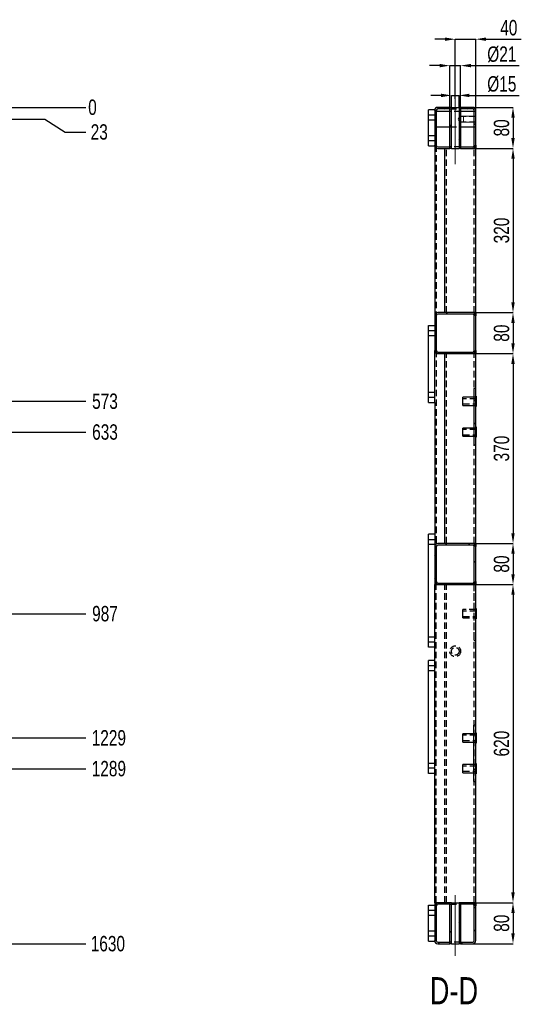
# Model space of a CAD drawing. Header units: millimetres. Extents: x 0 to 841, y 0 to 594.
# Tile 20 of 23: x 365 to 463, y 246 to 438. Entities that reach past the tile are written whole.
import ezdxf

# ---------------------------------------------------------------- set-up
doc = ezdxf.new("R2010")
doc.units = ezdxf.units.MM
doc.header["$PDSIZE"] = -1
doc.linetypes.add('CENTERX2', pattern=[20.32, 12.7, -2.54, 2.54, -2.54])
doc.linetypes.add('HIDDEN', pattern=[1.905, 1.27, -0.635])
for name, color, linetype in [('COTES', 1, 'Continuous'), ('NOTES', 6, 'Continuous'), ('TRAIT-FINS', 9, 'Continuous'), ('TRAIT-MIXTES', 3, 'CENTERX2'), ('TRAIT-TIRET', 2, 'HIDDEN')]:
    doc.layers.add(name, color=color, linetype=linetype)
doc.layers.add('TRAIT-FORT', color=4, linetype='Continuous', lineweight=25)
doc.styles.add('SLDTEXTSTYLE0', font='TXT', dxfattribs={"width": 0.75})
doc.dimstyles.new('SLDDIMSTYLE0', dxfattribs={"dimtxt": 3, "dimasz": 0.333333, "dimexe": 0, "dimexo": 0.0625, "dimgap": 0.75, "dimtad": 0, "dimtih": 1, "dimtoh": 1, "dimdec": 0, "dimlfac": 10, "dimrnd": 1e-09, "dimdsep": 46, "dimtxsty": 'SLDTEXTSTYLE0', "dimblk1": 'ORIGIN', "dimblk2": 'ORIGIN', "dimsah": 1, "dimcen": 0.09, "dimadec": 0, "dimazin": 2, "dimtfac": 1, "dimtdec": 0, "dimtofl": 0, "dimtmove": 0, "dimatfit": 3, "dimldrblk": 'ORIGIN', "dimfxl": 1, "dimfrac": 2, "dimtolj": 1, "dimtzin": 12, "dimarcsym": 0})
doc.dimstyles.new('SLDDIMSTYLE1', dxfattribs={"dimtxt": 3, "dimasz": 2, "dimexe": 0, "dimexo": 0.0625, "dimgap": 0.75, "dimtad": 0, "dimtih": 1, "dimtoh": 1, "dimdec": 0, "dimlfac": 10, "dimrnd": 1e-09, "dimzin": 12, "dimdsep": 46, "dimtxsty": 'SLDTEXTSTYLE0', "dimsah": 1, "dimcen": 0.09, "dimadec": 0, "dimazin": 3, "dimtfac": 1, "dimtdec": 0, "dimtofl": 0, "dimtmove": 0, "dimatfit": 3, "dimfxl": 1, "dimfrac": 2, "dimtolj": 1, "dimtzin": 12, "dimarcsym": 0})
doc.dimstyles.new('SLDDIMSTYLE2', dxfattribs={"dimtxt": 3, "dimasz": 2, "dimexe": 0, "dimexo": 0.0625, "dimgap": 0.75, "dimtad": 1, "dimdec": 0, "dimlfac": 10, "dimrnd": 1e-09, "dimzin": 12, "dimdsep": 46, "dimtxsty": 'SLDTEXTSTYLE0', "dimsah": 1, "dimcen": 0.09, "dimadec": 0, "dimazin": 3, "dimtfac": 1, "dimtdec": 0, "dimtofl": 0, "dimtmove": 0, "dimatfit": 3, "dimfxl": 1, "dimfrac": 2, "dimtolj": 1, "dimtzin": 12, "dimarcsym": 0})
doc.dimstyles.new('SLDDIMSTYLE3', dxfattribs={"dimtxt": 3, "dimasz": 2, "dimexe": 0, "dimexo": 0.0625, "dimgap": 0.75, "dimtad": 1, "dimdec": 0, "dimlfac": 10, "dimrnd": 1e-09, "dimzin": 12, "dimdsep": 46, "dimtxsty": 'SLDTEXTSTYLE0', "dimsah": 1, "dimcen": 0.09, "dimadec": 0, "dimazin": 3, "dimtfac": 1, "dimtdec": 0, "dimtmove": 0, "dimatfit": 0, "dimfxl": 1, "dimfrac": 2, "dimtolj": 1, "dimtzin": 12, "dimarcsym": 0})
pattern_1 = [(45, (0, 0), (-13.4704, 13.4704), []), (45, (4.49, 2e-323), (-13.4704, 13.4704), []), (45, (8.98, 4e-323), (-13.4704, 13.4704), []), (45, (13.47, 6e-323), (-13.4704, 13.4704), [])]

# ---------------------------------------------------------------- blocks, each defined once
blk = doc.blocks.new('_D')
at = {"layer": 'COTES', "color": 0, "lineweight": -2, "transparency": 16777216}
blk.add_line((348.68, 421.22), (378.05, 421.22), dxfattribs=at)
at = {"layer": 'Defpoints', "color": 0, "transparency": 16777216}
for p in [(348.61, 421.22), (348.61, 421.22), (378.05, 421.22)]:
    blk.add_point(p, dxfattribs=at)
at = {"layer": 'COTES', "color": 0, "transparency": 16777216, "insert": (379.36, 421.22), "char_height": 3, "attachment_point": 5, "style": 'SLDTEXTSTYLE0'}
blk.add_mtext('\\A1;0', dxfattribs=at)
blk = doc.blocks.new('_Origin')
at = {"color": 0, "linetype": 'ByBlock', "lineweight": -2}
blk.add_line((0, 0), (-1, 0), dxfattribs=at)
blk.add_circle((0, 0), 0.5, dxfattribs=at)
blk = doc.blocks.new('_D_1')
at = {"layer": 'COTES', "color": 0, "lineweight": -2, "transparency": 16777216}
for p, q in [((341.7, 418.93), (370.05, 418.93)), ((370.05, 418.93), (374.05, 416.41)), ((374.05, 416.41), (378.05, 416.41))]:
    blk.add_line(p, q, dxfattribs=at)
at = {"layer": 'Defpoints', "color": 0, "transparency": 16777216}
for p in [(348.61, 421.22), (341.63, 418.93), (378.05, 416.41)]:
    blk.add_point(p, dxfattribs=at)
at = {"layer": 'COTES', "color": 0, "transparency": 16777216, "insert": (380.68, 416.41), "char_height": 3, "attachment_point": 5, "style": 'SLDTEXTSTYLE0'}
blk.add_mtext('\\A1;23', dxfattribs=at)
blk = doc.blocks.new('_D_2')
at = {"layer": 'COTES', "color": 0, "lineweight": -2, "transparency": 16777216}
blk.add_line((174.4, 363.93), (378.05, 363.93), dxfattribs=at)
at = {"layer": 'Defpoints', "color": 0, "transparency": 16777216}
for p in [(348.61, 421.22), (174.33, 363.93), (378.05, 363.93)]:
    blk.add_point(p, dxfattribs=at)
at = {"layer": 'COTES', "color": 0, "transparency": 16777216, "insert": (381.8, 363.93), "char_height": 3, "attachment_point": 5, "style": 'SLDTEXTSTYLE0'}
blk.add_mtext('\\A1;573', dxfattribs=at)
blk = doc.blocks.new('_D_3')
at = {"layer": 'COTES', "color": 0, "lineweight": -2, "transparency": 16777216}
blk.add_line((298.6, 357.93), (378.05, 357.93), dxfattribs=at)
at = {"layer": 'Defpoints', "color": 0, "transparency": 16777216}
for p in [(348.61, 421.22), (298.53, 357.93), (378.05, 357.93)]:
    blk.add_point(p, dxfattribs=at)
at = {"layer": 'COTES', "color": 0, "transparency": 16777216, "insert": (381.8, 357.93), "char_height": 3, "attachment_point": 5, "style": 'SLDTEXTSTYLE0'}
blk.add_mtext('\\A1;633', dxfattribs=at)
blk = doc.blocks.new('_D_4')
at = {"layer": 'COTES', "color": 0, "lineweight": -2, "transparency": 16777216}
blk.add_line((331.9, 322.53), (378.05, 322.53), dxfattribs=at)
at = {"layer": 'Defpoints', "color": 0, "transparency": 16777216}
for p in [(348.61, 421.22), (331.84, 322.53), (378.05, 322.53)]:
    blk.add_point(p, dxfattribs=at)
at = {"layer": 'COTES', "color": 0, "transparency": 16777216, "insert": (381.8, 322.53), "char_height": 3, "attachment_point": 5, "style": 'SLDTEXTSTYLE0'}
blk.add_mtext('\\A1;987', dxfattribs=at)
blk = doc.blocks.new('_D_5')
at = {"layer": 'COTES', "color": 0, "lineweight": -2, "transparency": 16777216}
blk.add_line((172.2, 298.33), (378.05, 298.33), dxfattribs=at)
at = {"layer": 'Defpoints', "color": 0, "transparency": 16777216}
for p in [(348.61, 421.22), (172.13, 298.33), (378.05, 298.33)]:
    blk.add_point(p, dxfattribs=at)
at = {"layer": 'COTES', "color": 0, "transparency": 16777216, "insert": (382.55, 298.33), "char_height": 3, "attachment_point": 5, "style": 'SLDTEXTSTYLE0'}
blk.add_mtext('\\A1;1229', dxfattribs=at)
blk = doc.blocks.new('_D_6')
at = {"layer": 'COTES', "color": 0, "lineweight": -2, "transparency": 16777216}
blk.add_line((172.2, 292.33), (378.05, 292.33), dxfattribs=at)
at = {"layer": 'Defpoints', "color": 0, "transparency": 16777216}
for p in [(348.61, 421.22), (172.13, 292.33), (378.05, 292.33)]:
    blk.add_point(p, dxfattribs=at)
at = {"layer": 'COTES', "color": 0, "transparency": 16777216, "insert": (382.55, 292.33), "char_height": 3, "attachment_point": 5, "style": 'SLDTEXTSTYLE0'}
blk.add_mtext('\\A1;1289', dxfattribs=at)
blk = doc.blocks.new('_D_7')
at = {"layer": 'COTES', "color": 0, "lineweight": -2, "transparency": 16777216}
blk.add_line((348.68, 258.22), (378.05, 258.22), dxfattribs=at)
at = {"layer": 'Defpoints', "color": 0, "transparency": 16777216}
for p in [(348.61, 421.22), (348.61, 258.22), (378.05, 258.22)]:
    blk.add_point(p, dxfattribs=at)
at = {"layer": 'COTES', "color": 0, "transparency": 16777216, "insert": (382.36, 258.22), "char_height": 3, "attachment_point": 5, "style": 'SLDTEXTSTYLE0'}
blk.add_mtext('\\A1;1630', dxfattribs=at)
blk = doc.blocks.new('_D_31')
at = {"layer": 'COTES', "color": 0, "lineweight": -2, "transparency": 16777216}
for p, q in [((448.09, 434.5), (446.09, 434.5)), ((450.09, 422.89), (450.09, 434.5)), ((450.09, 434.5), (454.09, 434.5)), ((454.09, 413.28), (454.09, 434.5)), ((456.09, 434.5), (462.97, 434.5))]:
    blk.add_line(p, q, dxfattribs=at)
at = {"layer": 'COTES', "color": 0, "transparency": 16777216}
for points in [[(448.09, 434.83), (448.09, 434.17), (450.09, 434.5)], [(456.09, 434.83), (456.09, 434.17), (454.09, 434.5)]]:
    blk.add_solid(points, dxfattribs=at)
at = {"layer": 'Defpoints', "color": 0, "transparency": 16777216}
for p in [(454.09, 434.5), (450.09, 422.83), (454.09, 413.22)]:
    blk.add_point(p, dxfattribs=at)
at = {"layer": 'COTES', "color": 0, "transparency": 16777216, "insert": (460.53, 438.25), "char_height": 3, "attachment_point": 2, "style": 'SLDTEXTSTYLE0'}
blk.add_mtext('\\A1;40', dxfattribs=at)
blk = doc.blocks.new('_D_32')
at = {"layer": 'COTES', "color": 0, "lineweight": -2, "transparency": 16777216}
for p, q in [((453.56, 421.22), (461.35, 421.22)), ((461.35, 419.22), (461.35, 415.22)), ((453.56, 413.22), (461.35, 413.22))]:
    blk.add_line(p, q, dxfattribs=at)
at = {"layer": 'COTES', "color": 0, "transparency": 16777216}
for points in [[(461.02, 419.22), (461.68, 419.22), (461.35, 421.22)], [(461.02, 415.22), (461.68, 415.22), (461.35, 413.22)]]:
    blk.add_solid(points, dxfattribs=at)
at = {"layer": 'Defpoints', "color": 0, "transparency": 16777216}
for p in [(453.49, 421.22), (453.49, 413.22), (461.35, 413.22)]:
    blk.add_point(p, dxfattribs=at)
at = {"layer": 'COTES', "color": 0, "transparency": 16777216, "insert": (457.6, 417.22), "char_height": 3, "attachment_point": 2, "rotation": 90, "style": 'SLDTEXTSTYLE0'}
blk.add_mtext('\\A1;80', dxfattribs=at)
blk = doc.blocks.new('_D_33')
at = {"layer": 'COTES', "color": 0, "lineweight": -2, "transparency": 16777216}
for p, q in [((453.56, 413.22), (461.35, 413.22)), ((461.35, 411.22), (461.35, 383.22)), ((453.56, 381.22), (461.35, 381.22))]:
    blk.add_line(p, q, dxfattribs=at)
at = {"layer": 'COTES', "color": 0, "transparency": 16777216}
for points in [[(461.02, 411.22), (461.68, 411.22), (461.35, 413.22)], [(461.02, 383.22), (461.68, 383.22), (461.35, 381.22)]]:
    blk.add_solid(points, dxfattribs=at)
at = {"layer": 'Defpoints', "color": 0, "transparency": 16777216}
for p in [(453.49, 413.22), (453.49, 381.22), (461.35, 381.22)]:
    blk.add_point(p, dxfattribs=at)
at = {"layer": 'COTES', "color": 0, "transparency": 16777216, "insert": (457.6, 397.22), "char_height": 3, "attachment_point": 2, "rotation": 90, "style": 'SLDTEXTSTYLE0'}
blk.add_mtext('\\A1;320', dxfattribs=at)
blk = doc.blocks.new('_D_34')
at = {"layer": 'COTES', "color": 0, "lineweight": -2, "transparency": 16777216}
for p, q in [((453.56, 381.22), (461.35, 381.22)), ((461.35, 379.22), (461.35, 375.22)), ((453.56, 373.22), (461.35, 373.22))]:
    blk.add_line(p, q, dxfattribs=at)
at = {"layer": 'COTES', "color": 0, "transparency": 16777216}
for points in [[(461.02, 379.22), (461.68, 379.22), (461.35, 381.22)], [(461.02, 375.22), (461.68, 375.22), (461.35, 373.22)]]:
    blk.add_solid(points, dxfattribs=at)
at = {"layer": 'Defpoints', "color": 0, "transparency": 16777216}
for p in [(453.49, 381.22), (453.49, 373.22), (461.35, 373.22)]:
    blk.add_point(p, dxfattribs=at)
at = {"layer": 'COTES', "color": 0, "transparency": 16777216, "insert": (457.6, 377.22), "char_height": 3, "attachment_point": 2, "rotation": 90, "style": 'SLDTEXTSTYLE0'}
blk.add_mtext('\\A1;80', dxfattribs=at)
blk = doc.blocks.new('_D_35')
at = {"layer": 'COTES', "color": 0, "lineweight": -2, "transparency": 16777216}
for p, q in [((453.56, 373.22), (461.35, 373.22)), ((461.35, 371.22), (461.35, 338.22)), ((453.56, 336.22), (461.35, 336.22))]:
    blk.add_line(p, q, dxfattribs=at)
at = {"layer": 'COTES', "color": 0, "transparency": 16777216}
for points in [[(461.02, 371.22), (461.68, 371.22), (461.35, 373.22)], [(461.02, 338.22), (461.68, 338.22), (461.35, 336.22)]]:
    blk.add_solid(points, dxfattribs=at)
at = {"layer": 'Defpoints', "color": 0, "transparency": 16777216}
for p in [(453.49, 373.22), (453.49, 336.22), (461.35, 336.22)]:
    blk.add_point(p, dxfattribs=at)
at = {"layer": 'COTES', "color": 0, "transparency": 16777216, "insert": (457.6, 354.72), "char_height": 3, "attachment_point": 2, "rotation": 90, "style": 'SLDTEXTSTYLE0'}
blk.add_mtext('\\A1;370', dxfattribs=at)
blk = doc.blocks.new('_D_36')
at = {"layer": 'COTES', "color": 0, "lineweight": -2, "transparency": 16777216}
for p, q in [((454.16, 336.22), (461.35, 336.22)), ((461.35, 334.22), (461.35, 330.22)), ((453.56, 328.22), (461.35, 328.22))]:
    blk.add_line(p, q, dxfattribs=at)
at = {"layer": 'COTES', "color": 0, "transparency": 16777216}
for points in [[(461.02, 334.22), (461.68, 334.22), (461.35, 336.22)], [(461.02, 330.22), (461.68, 330.22), (461.35, 328.22)]]:
    blk.add_solid(points, dxfattribs=at)
at = {"layer": 'Defpoints', "color": 0, "transparency": 16777216}
for p in [(454.09, 336.22), (453.49, 328.22), (461.35, 328.22)]:
    blk.add_point(p, dxfattribs=at)
at = {"layer": 'COTES', "color": 0, "transparency": 16777216, "insert": (457.6, 332.22), "char_height": 3, "attachment_point": 2, "rotation": 90, "style": 'SLDTEXTSTYLE0'}
blk.add_mtext('\\A1;80', dxfattribs=at)
blk = doc.blocks.new('_D_37')
at = {"layer": 'COTES', "color": 0, "lineweight": -2, "transparency": 16777216}
for p, q in [((454.16, 328.22), (461.35, 328.22)), ((461.35, 326.22), (461.35, 268.22)), ((453.56, 266.22), (461.35, 266.22))]:
    blk.add_line(p, q, dxfattribs=at)
at = {"layer": 'COTES', "color": 0, "transparency": 16777216}
for points in [[(461.02, 326.22), (461.68, 326.22), (461.35, 328.22)], [(461.02, 268.22), (461.68, 268.22), (461.35, 266.22)]]:
    blk.add_solid(points, dxfattribs=at)
at = {"layer": 'Defpoints', "color": 0, "transparency": 16777216}
for p in [(454.09, 328.22), (453.49, 266.22), (461.35, 266.22)]:
    blk.add_point(p, dxfattribs=at)
at = {"layer": 'COTES', "color": 0, "transparency": 16777216, "insert": (457.6, 297.22), "char_height": 3, "attachment_point": 2, "rotation": 90, "style": 'SLDTEXTSTYLE0'}
blk.add_mtext('\\A1;620', dxfattribs=at)
blk = doc.blocks.new('_D_38')
at = {"layer": 'COTES', "color": 0, "lineweight": -2, "transparency": 16777216}
for p, q in [((451.21, 266.22), (461.35, 266.22)), ((461.35, 264.22), (461.35, 260.22)), ((451.21, 258.22), (461.35, 258.22))]:
    blk.add_line(p, q, dxfattribs=at)
at = {"layer": 'COTES', "color": 0, "transparency": 16777216}
for points in [[(461.02, 264.22), (461.68, 264.22), (461.35, 266.22)], [(461.02, 260.22), (461.68, 260.22), (461.35, 258.22)]]:
    blk.add_solid(points, dxfattribs=at)
at = {"layer": 'Defpoints', "color": 0, "transparency": 16777216}
for p in [(451.14, 266.22), (451.14, 258.22), (461.35, 258.22)]:
    blk.add_point(p, dxfattribs=at)
at = {"layer": 'COTES', "color": 0, "transparency": 16777216, "insert": (457.6, 262.22), "char_height": 3, "attachment_point": 2, "rotation": 90, "style": 'SLDTEXTSTYLE0'}
blk.add_mtext('\\A1;80', dxfattribs=at)
blk = doc.blocks.new('_D_39')
at = {"layer": 'COTES', "color": 0, "lineweight": -2, "transparency": 16777216}
for p, q in [((447.34, 423.55), (445.34, 423.55)), ((449.34, 421.28), (449.34, 423.55)), ((449.34, 423.55), (450.84, 423.55)), ((450.84, 421.28), (450.84, 423.55)), ((452.84, 423.55), (462.55, 423.55))]:
    blk.add_line(p, q, dxfattribs=at)
at = {"layer": 'COTES', "color": 0, "transparency": 16777216}
for points in [[(447.34, 423.88), (447.34, 423.21), (449.34, 423.55)], [(452.84, 423.88), (452.84, 423.21), (450.84, 423.55)]]:
    blk.add_solid(points, dxfattribs=at)
at = {"layer": 'Defpoints', "color": 0, "transparency": 16777216}
for p in [(449.34, 423.55), (449.34, 421.22), (450.84, 421.22)]:
    blk.add_point(p, dxfattribs=at)
at = {"layer": 'COTES', "color": 0, "transparency": 16777216, "insert": (459.17, 427.3), "char_height": 3, "attachment_point": 2, "style": 'SLDTEXTSTYLE0'}
blk.add_mtext('\\A1;%%c15', dxfattribs=at)
blk = doc.blocks.new('_D_40')
at = {"layer": 'COTES', "color": 0, "lineweight": -2, "transparency": 16777216}
for p, q in [((447.04, 429.35), (445.04, 429.35)), ((449.04, 421.28), (449.04, 429.35)), ((449.04, 429.35), (451.14, 429.35)), ((451.14, 421.28), (451.14, 429.35)), ((453.14, 429.35), (462.55, 429.35))]:
    blk.add_line(p, q, dxfattribs=at)
at = {"layer": 'COTES', "color": 0, "transparency": 16777216}
for points in [[(447.04, 429.69), (447.04, 429.02), (449.04, 429.35)], [(453.14, 429.69), (453.14, 429.02), (451.14, 429.35)]]:
    blk.add_solid(points, dxfattribs=at)
at = {"layer": 'Defpoints', "color": 0, "transparency": 16777216}
for p in [(449.04, 429.35), (449.04, 421.22), (451.14, 421.22)]:
    blk.add_point(p, dxfattribs=at)
at = {"layer": 'COTES', "color": 0, "transparency": 16777216, "insert": (459.17, 433.1), "char_height": 3, "attachment_point": 2, "style": 'SLDTEXTSTYLE0'}
blk.add_mtext('\\A1;%%c21', dxfattribs=at)

msp = doc.modelspace()

# ---------------------------------------------------------------- hatches: boundary and pattern name
at = {"layer": 'TRAIT-FINS'}
h = msp.add_hatch(dxfattribs=at)
h.set_pattern_fill('DIN 201 ACIER ET FONTE', color=256, style=0, pattern_type=2)
h.set_pattern_definition(pattern_1)
edge = h.paths.add_edge_path(flags=0)
edge.add_arc((446.69, 413.82), 0.3, 180, 270, ccw=False)
edge.add_line((446.39, 413.82), (446.39, 420.62))
edge.add_arc((446.69, 420.62), 0.3, 90, 180, ccw=False)
edge.add_line((446.69, 420.92), (449.04, 420.92))
edge.add_line((449.04, 420.92), (449.04, 421.22))
edge.add_line((449.04, 421.22), (446.69, 421.22))
edge.add_arc((446.69, 420.62), 0.6, 90, 180)
edge.add_line((446.09, 420.62), (446.09, 413.82))
edge.add_arc((446.69, 413.82), 0.6, 180, 270)
edge.add_line((446.69, 413.22), (449.04, 413.22))
edge.add_line((449.04, 413.22), (449.04, 413.52))
edge.add_line((449.04, 413.52), (446.69, 413.52))
h = msp.add_hatch(dxfattribs=at)
h.set_pattern_fill('DIN 201 ACIER ET FONTE', color=256, style=0, pattern_type=2)
h.set_pattern_definition(pattern_1)
h.paths.add_polyline_path([(449.04, 421.22), (449.04, 413.22), (449.34, 413.22), (449.34, 421.22)], flags=0)
h = msp.add_hatch(dxfattribs=at)
h.set_pattern_fill('DIN 201 ACIER ET FONTE', color=256, style=0, pattern_type=2)
h.set_pattern_definition(pattern_1)
h.paths.add_polyline_path([(451.14, 413.22), (451.14, 421.22), (450.84, 421.22), (450.84, 413.22)], flags=0)
h = msp.add_hatch(dxfattribs=at)
h.set_pattern_fill('DIN 201 ACIER ET FONTE', color=256, style=0, pattern_type=2)
h.set_pattern_definition(pattern_1)
edge = h.paths.add_edge_path(flags=0)
edge.add_line((454.09, 413.82), (454.09, 420.62))
edge.add_arc((453.49, 420.62), 0.6, 0, 90)
edge.add_line((453.49, 421.22), (451.14, 421.22))
edge.add_line((451.14, 421.22), (451.14, 420.92))
edge.add_line((451.14, 420.92), (453.49, 420.92))
edge.add_arc((453.49, 420.62), 0.3, 0, 90, ccw=False)
edge.add_line((453.79, 420.62), (453.79, 413.82))
edge.add_arc((453.49, 413.82), 0.3, 270, 360, ccw=False)
edge.add_line((453.49, 413.52), (451.14, 413.52))
edge.add_line((451.14, 413.52), (451.14, 413.22))
edge.add_line((451.14, 413.22), (453.49, 413.22))
edge.add_arc((453.49, 413.82), 0.6, 270, 360)
h = msp.add_hatch(dxfattribs=at)
h.set_pattern_fill('DIN 201 ACIER ET FONTE', color=256, style=0, pattern_type=2)
h.set_pattern_definition(pattern_1)
edge = h.paths.add_edge_path(flags=0)
edge.add_line((446.69, 373.22), (453.49, 373.22))
edge.add_arc((453.49, 373.82), 0.6, 270, 360)
edge.add_line((454.09, 373.82), (454.09, 380.62))
edge.add_arc((453.49, 380.62), 0.6, 0, 90)
edge.add_line((453.49, 381.22), (446.69, 381.22))
edge.add_arc((446.69, 380.62), 0.6, 90, 180)
edge.add_line((446.09, 380.62), (446.09, 373.82))
edge.add_arc((446.69, 373.82), 0.6, 180, 270)
edge = h.paths.add_edge_path(flags=0)
edge.add_arc((453.49, 373.82), 0.3, 270, 360, ccw=False)
edge.add_line((453.49, 373.52), (446.69, 373.52))
edge.add_arc((446.69, 373.82), 0.3, 180, 270, ccw=False)
edge.add_line((446.39, 373.82), (446.39, 380.62))
edge.add_arc((446.69, 380.62), 0.3, 90, 180, ccw=False)
edge.add_line((446.69, 380.92), (453.49, 380.92))
edge.add_arc((453.49, 380.62), 0.3, 0, 90, ccw=False)
edge.add_line((453.79, 380.62), (453.79, 373.82))
h = msp.add_hatch(dxfattribs=at)
h.set_pattern_fill('DIN 201 ACIER ET FONTE', color=256, style=0, pattern_type=2)
h.set_pattern_definition(pattern_1)
h.paths.add_polyline_path([(454.09, 366.42), (453.69, 366.42), (453.69, 355.42), (454.09, 355.42)], flags=0)
h = msp.add_hatch(dxfattribs=at)
h.set_pattern_fill('DIN 201 ACIER ET FONTE', color=256, style=0, pattern_type=2)
h.set_pattern_definition(pattern_1)
edge = h.paths.add_edge_path(flags=0)
edge.add_line((446.69, 328.22), (453.49, 328.22))
edge.add_arc((453.49, 328.82), 0.6, 270, 360)
edge.add_line((454.09, 328.82), (454.09, 335.62))
edge.add_arc((453.49, 335.62), 0.6, 0, 90)
edge.add_line((453.49, 336.22), (446.69, 336.22))
edge.add_arc((446.69, 335.62), 0.6, 90, 180)
edge.add_line((446.09, 335.62), (446.09, 328.82))
edge.add_arc((446.69, 328.82), 0.6, 180, 270)
edge = h.paths.add_edge_path(flags=0)
edge.add_arc((453.49, 328.82), 0.3, 270, 360, ccw=False)
edge.add_line((453.49, 328.52), (446.69, 328.52))
edge.add_arc((446.69, 328.82), 0.3, 180, 270, ccw=False)
edge.add_line((446.39, 328.82), (446.39, 335.62))
edge.add_arc((446.69, 335.62), 0.3, 90, 180, ccw=False)
edge.add_line((446.69, 335.92), (453.49, 335.92))
edge.add_arc((453.49, 335.62), 0.3, 0, 90, ccw=False)
edge.add_line((453.79, 335.62), (453.79, 328.82))
h = msp.add_hatch(dxfattribs=at)
h.set_pattern_fill('DIN 201 ACIER ET FONTE', color=256, style=0, pattern_type=2)
h.set_pattern_definition(pattern_1)
h.paths.add_polyline_path([(453.69, 300.82), (453.69, 289.82), (454.09, 289.82), (454.09, 300.82)], flags=0)
h = msp.add_hatch(dxfattribs=at)
h.set_pattern_fill('DIN 201 ACIER ET FONTE', color=256, style=0, pattern_type=2)
h.set_pattern_definition(pattern_1)
edge = h.paths.add_edge_path(flags=0)
edge.add_arc((446.69, 265.62), 0.3, 90, 180, ccw=False)
edge.add_line((446.69, 265.92), (449.04, 265.92))
edge.add_line((449.04, 265.92), (449.04, 266.22))
edge.add_line((449.04, 266.22), (446.69, 266.22))
edge.add_arc((446.69, 265.62), 0.6, 90, 180)
edge.add_line((446.09, 265.62), (446.09, 258.82))
edge.add_arc((446.69, 258.82), 0.6, 180, 270)
edge.add_line((446.69, 258.22), (449.04, 258.22))
edge.add_line((449.04, 258.22), (449.04, 258.52))
edge.add_line((449.04, 258.52), (446.69, 258.52))
edge.add_arc((446.69, 258.82), 0.3, 180, 270, ccw=False)
edge.add_line((446.39, 258.82), (446.39, 265.62))
h = msp.add_hatch(dxfattribs=at)
h.set_pattern_fill('DIN 201 ACIER ET FONTE', color=256, style=0, pattern_type=2)
h.set_pattern_definition(pattern_1)
h.paths.add_polyline_path([(449.04, 266.22), (449.04, 258.22), (449.34, 258.22), (449.34, 266.22)], flags=0)
h = msp.add_hatch(dxfattribs=at)
h.set_pattern_fill('DIN 201 ACIER ET FONTE', color=256, style=0, pattern_type=2)
h.set_pattern_definition(pattern_1)
h.paths.add_polyline_path([(451.14, 258.22), (451.14, 266.22), (450.84, 266.22), (450.84, 258.22)], flags=0)
h = msp.add_hatch(dxfattribs=at)
h.set_pattern_fill('DIN 201 ACIER ET FONTE', color=256, style=0, pattern_type=2)
h.set_pattern_definition(pattern_1)
edge = h.paths.add_edge_path(flags=0)
edge.add_line((451.14, 258.22), (453.49, 258.22))
edge.add_arc((453.49, 258.82), 0.6, 270, 360)
edge.add_line((454.09, 258.82), (454.09, 265.62))
edge.add_arc((453.49, 265.62), 0.6, 0, 90)
edge.add_line((453.49, 266.22), (451.14, 266.22))
edge.add_line((451.14, 266.22), (451.14, 265.92))
edge.add_line((451.14, 265.92), (453.49, 265.92))
edge.add_arc((453.49, 265.62), 0.3, 0, 90, ccw=False)
edge.add_line((453.79, 265.62), (453.79, 258.82))
edge.add_arc((453.49, 258.82), 0.3, 270, 360, ccw=False)
edge.add_line((453.49, 258.52), (451.14, 258.52))
edge.add_line((451.14, 258.52), (451.14, 258.22))

# ---------------------------------------------------------------- linework, layer by layer
at = {"layer": 'TRAIT-FINS', "lineweight": 18}
for p, q in [((454.09, 419.53), (451.69, 419.53)), ((451.69, 419.53), (451.69, 418.33)), ((454.09, 418.33), (451.69, 418.33)), ((444.89, 377.72), (446.09, 377.72)), ((444.89, 377.72), (446.09, 377.72)), ((444.89, 376.72), (446.09, 376.72)), ((444.89, 376.72), (446.09, 376.72)), ((446.09, 376.72), (446.09, 377.72)), ((446.09, 376.72), (446.09, 377.72)), ((444.89, 365.72), (446.09, 365.72)), ((444.89, 365.72), (446.09, 365.72)), ((444.89, 364.72), (446.09, 364.72)), ((444.89, 364.72), (446.09, 364.72)), ((446.09, 364.72), (446.09, 365.72)), ((446.09, 364.72), (446.09, 365.72))]:
    msp.add_line(p, q, dxfattribs=at)
at = {"layer": 'TRAIT-FORT', "lineweight": 25}
for p, q in [((446.09, 420.72), (444.89, 420.72)), ((444.89, 413.72), (444.89, 420.72)), ((446.09, 420.62), (446.09, 413.82)), ((446.39, 420.62), (446.39, 413.82)), ((449.04, 420.43), (446.39, 420.43)), ((449.04, 421.22), (446.69, 421.22)), ((449.04, 420.92), (446.69, 420.92)), ((449.04, 413.22), (449.04, 421.22)), ((449.34, 421.22), (449.04, 421.22)), ((449.04, 420.92), (449.04, 421.22)), ((449.34, 413.22), (449.34, 421.22)), ((449.34, 421.22), (450.84, 421.22)), ((450.84, 421.22), (450.84, 413.22)), ((451.14, 421.22), (450.84, 421.22)), ((451.14, 421.22), (451.14, 413.22)), ((451.14, 421.22), (451.14, 420.92)), ((453.49, 421.22), (451.14, 421.22)), ((453.49, 420.92), (451.14, 420.92)), ((453.79, 420.43), (451.14, 420.43)), ((453.79, 413.82), (453.79, 420.62)), ((454.09, 413.82), (454.09, 420.62)), ((446.39, 417.43), (449.04, 417.43)), ((451.14, 417.43), (453.79, 417.43)), ((444.89, 413.72), (446.09, 413.72)), ((446.09, 413.72), (446.09, 380.62)), ((446.69, 413.52), (449.04, 413.52)), ((446.69, 413.22), (449.04, 413.22)), ((448.09, 381.22), (448.09, 413.22)), ((449.04, 413.22), (449.04, 413.52)), ((449.34, 413.22), (449.04, 413.22)), ((449.34, 413.22), (450.84, 413.22)), ((451.14, 413.22), (450.84, 413.22)), ((451.14, 413.52), (451.14, 413.22)), ((451.14, 413.52), (453.49, 413.52)), ((451.14, 413.22), (453.49, 413.22)), ((454.09, 413.22), (453.49, 413.22)), ((454.09, 413.82), (454.09, 413.22)), ((454.09, 381.22), (454.09, 413.22)), ((446.09, 380.62), (446.09, 373.82)), ((446.39, 380.62), (446.39, 373.82)), ((453.49, 381.22), (446.69, 381.22)), ((453.49, 380.92), (446.69, 380.92)), ((454.09, 381.22), (453.49, 381.22)), ((453.79, 373.82), (453.79, 380.62)), ((454.09, 381.22), (454.09, 380.62)), ((454.09, 373.82), (454.09, 380.62)), ((444.89, 378.72), (446.09, 378.72)), ((444.89, 363.72), (444.89, 378.72)), ((446.09, 363.72), (446.09, 373.82)), ((446.69, 373.52), (453.49, 373.52)), ((446.69, 373.22), (453.49, 373.22)), ((448.09, 336.22), (448.09, 373.22)), ((453.49, 373.22), (454.09, 373.22)), ((454.09, 373.82), (454.09, 373.22)), ((454.09, 366.42), (454.09, 373.22)), ((453.69, 364.73), (451.59, 364.73)), ((451.59, 363.93), (451.59, 364.73)), ((454.09, 366.42), (453.69, 366.42)), ((453.69, 366.42), (453.69, 355.42)), ((454.09, 355.42), (454.09, 366.42)), ((454.19, 364.93), (454.09, 364.93)), ((454.19, 364.93), (454.19, 362.93)), ((444.89, 363.72), (446.09, 363.72)), ((446.09, 363.72), (446.09, 335.62)), ((451.59, 363.13), (451.59, 363.93)), ((451.59, 363.13), (453.69, 363.13)), ((454.09, 362.93), (454.19, 362.93)), ((454.19, 358.93), (454.09, 358.93)), ((454.19, 358.93), (454.19, 356.93)), ((453.69, 358.73), (451.59, 358.73)), ((451.59, 357.93), (451.59, 358.73)), ((451.59, 357.13), (451.59, 357.93)), ((451.59, 357.13), (453.69, 357.13)), ((454.09, 356.93), (454.19, 356.93)), ((453.69, 355.42), (454.09, 355.42)), ((454.09, 336.22), (454.09, 355.42)), ((446.09, 338.02), (444.89, 338.02)), ((444.89, 316.02), (444.89, 338.02)), ((453.49, 336.22), (446.69, 336.22)), ((453.49, 335.92), (446.69, 335.92)), ((454.09, 336.22), (453.49, 336.22)), ((454.09, 336.22), (454.09, 335.62)), ((446.09, 335.62), (446.09, 328.82)), ((446.39, 335.62), (446.39, 328.82)), ((453.79, 328.82), (453.79, 335.62)), ((454.09, 328.82), (454.09, 335.62)), ((446.09, 328.82), (446.09, 328.22)), ((446.09, 266.22), (446.09, 328.22)), ((446.09, 328.22), (446.69, 328.22)), ((446.69, 328.52), (453.49, 328.52)), ((446.69, 328.22), (453.49, 328.22)), ((453.49, 328.22), (454.09, 328.22)), ((454.09, 328.82), (454.09, 328.22)), ((454.09, 300.82), (454.09, 328.22)), ((454.19, 323.53), (454.09, 323.53)), ((454.19, 323.53), (454.19, 321.53)), ((454.09, 321.53), (454.19, 321.53)), ((446.09, 316.02), (444.89, 316.02)), ((444.89, 291.42), (444.89, 313.42)), ((446.09, 313.42), (444.89, 313.42)), ((454.09, 300.82), (453.69, 300.82)), ((453.69, 289.82), (453.69, 300.82)), ((454.09, 289.82), (454.09, 300.82)), ((453.69, 299.13), (451.59, 299.13)), ((451.59, 298.33), (451.59, 299.13)), ((451.59, 297.53), (451.59, 298.33)), ((451.59, 297.53), (453.69, 297.53)), ((454.19, 299.33), (454.09, 299.33)), ((454.19, 299.33), (454.19, 297.33)), ((454.09, 297.33), (454.19, 297.33)), ((453.69, 293.13), (451.59, 293.13)), ((451.59, 292.33), (451.59, 293.13)), ((451.59, 291.53), (451.59, 292.33)), ((454.19, 293.33), (454.09, 293.33)), ((454.19, 293.33), (454.19, 291.33)), ((446.09, 291.42), (444.89, 291.42)), ((451.59, 291.53), (453.69, 291.53)), ((453.69, 289.82), (454.09, 289.82)), ((454.09, 291.33), (454.19, 291.33)), ((454.09, 266.22), (454.09, 289.82)), ((444.89, 265.72), (446.09, 265.72)), ((444.89, 258.72), (444.89, 265.72)), ((446.69, 266.22), (446.09, 266.22)), ((446.09, 266.22), (446.09, 265.72)), ((446.09, 265.62), (446.09, 258.82)), ((446.39, 265.62), (446.39, 258.82)), ((449.04, 266.22), (446.69, 266.22)), ((449.04, 265.92), (446.69, 265.92)), ((449.04, 265.92), (449.04, 266.22)), ((449.04, 258.22), (449.04, 266.22)), ((449.34, 266.22), (449.04, 266.22)), ((449.34, 258.22), (449.34, 266.22)), ((449.34, 266.22), (450.84, 266.22)), ((450.84, 266.22), (450.84, 258.22)), ((451.14, 266.22), (450.84, 266.22)), ((451.14, 266.22), (451.14, 265.92)), ((453.49, 266.22), (451.14, 266.22)), ((451.14, 266.22), (451.14, 258.22)), ((453.49, 265.92), (451.14, 265.92)), ((454.09, 266.22), (453.49, 266.22)), ((453.79, 258.82), (453.79, 265.62)), ((454.09, 266.22), (454.09, 265.62)), ((454.09, 258.82), (454.09, 265.62)), ((444.89, 258.72), (446.09, 258.72)), ((446.69, 258.52), (449.04, 258.52)), ((446.69, 258.22), (449.04, 258.22)), ((449.04, 258.22), (449.04, 258.52)), ((449.34, 258.22), (449.04, 258.22)), ((449.34, 258.22), (450.84, 258.22)), ((451.14, 258.22), (450.84, 258.22)), ((451.14, 258.52), (451.14, 258.22)), ((451.14, 258.52), (453.49, 258.52)), ((451.14, 258.22), (453.49, 258.22))]:
    msp.add_line(p, q, dxfattribs=at)
for centre, radius, start, end in [((446.69, 420.62), 0.6, 90, 180), ((446.69, 420.62), 0.3, 90, 180), ((453.49, 420.62), 0.6, 0, 90), ((453.49, 420.62), 0.3, 0, 90), ((446.69, 413.82), 0.6, 180, 270), ((446.69, 413.82), 0.3, 180, 270), ((453.49, 413.82), 0.6, 270, 0), ((453.49, 413.82), 0.3, 270, 0), ((446.69, 380.62), 0.6, 90, 180), ((446.69, 380.62), 0.3, 90, 180), ((453.49, 380.62), 0.6, 0, 90), ((453.49, 380.62), 0.3, 0, 90), ((446.69, 373.82), 0.6, 180, 270), ((446.69, 373.82), 0.3, 180, 270), ((453.49, 373.82), 0.3, 270, 0), ((453.49, 373.82), 0.6, 270, 0), ((446.69, 335.62), 0.6, 90, 180), ((446.69, 335.62), 0.3, 90, 180), ((453.49, 335.62), 0.6, 0, 90), ((453.49, 335.62), 0.3, 0, 90), ((446.69, 328.82), 0.6, 180, 270), ((446.69, 328.82), 0.3, 180, 270), ((453.49, 328.82), 0.3, 270, 0), ((453.49, 328.82), 0.6, 270, 0), ((446.69, 265.62), 0.6, 90, 180), ((446.69, 265.62), 0.3, 90, 180), ((453.49, 265.62), 0.6, 0, 90), ((453.49, 265.62), 0.3, 0, 90), ((446.69, 258.82), 0.6, 180, 270), ((446.69, 258.82), 0.3, 180, 270), ((453.49, 258.82), 0.3, 270, 0), ((453.49, 258.82), 0.6, 270, 0)]:
    msp.add_arc(centre, radius, start, end, dxfattribs=at)
at = {"layer": 'TRAIT-MIXTES', "lineweight": 18}
for p, q in [((450.09, 422.83), (450.09, 408.81)), ((450.09, 267.7), (450.09, 255.89))]:
    msp.add_line(p, q, dxfattribs=at)
at = {"layer": 'TRAIT-TIRET'}
for p, q in [((446.09, 420.62), (446.09, 420.72)), ((446.39, 420.43), (446.09, 420.43)), ((446.39, 420.43), (446.09, 420.43)), ((449.04, 420.92), (451.14, 420.92)), ((451.14, 420.43), (449.04, 420.43)), ((454.09, 420.43), (453.79, 420.43)), ((454.09, 420.43), (453.79, 420.43)), ((446.09, 419.67), (444.89, 419.67)), ((444.89, 418.77), (446.09, 418.77)), ((450.94, 419.45), (450.63, 418.93)), ((450.63, 418.93), (450.94, 418.4)), ((450.94, 419.45), (450.94, 418.4)), ((454.09, 419.45), (450.94, 419.45)), ((450.94, 418.4), (454.09, 418.4)), ((446.09, 417.43), (446.39, 417.43)), ((446.09, 417.43), (446.39, 417.43)), ((449.04, 417.43), (451.14, 417.43)), ((453.79, 417.43), (454.09, 417.43)), ((453.79, 417.43), (454.09, 417.43)), ((446.09, 415.67), (444.89, 415.67)), ((444.89, 414.77), (446.09, 414.77)), ((446.09, 413.72), (446.09, 413.82)), ((446.39, 413.82), (446.39, 380.62)), ((448.39, 381.22), (448.39, 413.22)), ((451.14, 413.52), (449.04, 413.52)), ((453.79, 413.82), (453.79, 413.22)), ((453.79, 381.22), (453.79, 413.22)), ((453.79, 381.22), (453.79, 380.62)), ((446.09, 377.67), (444.89, 377.67)), ((444.89, 376.77), (446.09, 376.77)), ((446.39, 373.82), (446.39, 335.62)), ((448.39, 336.22), (448.39, 373.22)), ((453.79, 373.82), (453.79, 373.22)), ((453.79, 336.22), (453.79, 373.22)), ((446.09, 365.67), (444.89, 365.67)), ((444.89, 364.77), (446.09, 364.77)), ((454.09, 364.73), (453.69, 364.73)), ((454.09, 364.73), (453.69, 364.73)), ((454.19, 364.44), (451.59, 364.44)), ((451.59, 363.42), (454.19, 363.42)), ((453.69, 363.13), (454.09, 363.13)), ((453.69, 363.13), (454.09, 363.13)), ((454.19, 358.44), (451.59, 358.44)), ((451.59, 357.42), (454.19, 357.42)), ((454.09, 358.73), (453.69, 358.73)), ((454.09, 358.73), (453.69, 358.73)), ((453.69, 357.13), (454.09, 357.13)), ((453.69, 357.13), (454.09, 357.13)), ((446.09, 336.96), (444.89, 336.96)), ((444.89, 336.08), (446.09, 336.08)), ((453.79, 336.22), (453.79, 335.62)), ((446.39, 328.82), (446.39, 328.22)), ((446.39, 266.22), (446.39, 328.22)), ((448.09, 266.22), (448.09, 328.22)), ((448.39, 266.22), (448.39, 328.22)), ((453.69, 328.22), (453.69, 317.22)), ((453.79, 328.82), (453.79, 328.22)), ((453.79, 266.22), (453.79, 328.22)), ((451.59, 322.53), (451.59, 323.33)), ((454.09, 323.33), (451.59, 323.33)), ((454.19, 323.04), (451.59, 323.04)), ((451.59, 321.73), (451.59, 322.53)), ((454.09, 323.33), (453.69, 323.33)), ((451.59, 322.02), (454.19, 322.02)), ((451.59, 321.73), (454.09, 321.73)), ((453.69, 321.73), (454.09, 321.73)), ((446.09, 317.96), (444.89, 317.96)), ((444.89, 317.08), (446.09, 317.08)), ((454.09, 317.22), (453.69, 317.22)), ((446.09, 312.36), (444.89, 312.36)), ((444.89, 311.48), (446.09, 311.48)), ((454.19, 298.84), (451.59, 298.84)), ((451.59, 297.82), (454.19, 297.82)), ((454.09, 299.13), (453.69, 299.13)), ((454.09, 299.13), (453.69, 299.13)), ((453.69, 297.53), (454.09, 297.53)), ((453.69, 297.53), (454.09, 297.53)), ((446.09, 293.36), (444.89, 293.36)), ((444.89, 292.48), (446.09, 292.48)), ((454.19, 292.84), (451.59, 292.84)), ((451.59, 291.82), (454.19, 291.82)), ((454.09, 293.13), (453.69, 293.13)), ((454.09, 293.13), (453.69, 293.13)), ((453.69, 291.53), (454.09, 291.53)), ((453.69, 291.53), (454.09, 291.53)), ((446.09, 265.62), (446.09, 265.72)), ((446.39, 266.22), (446.39, 265.62)), ((449.04, 265.92), (451.14, 265.92)), ((453.79, 266.22), (453.79, 265.62)), ((446.09, 264.67), (444.89, 264.67)), ((444.89, 263.77), (446.09, 263.77)), ((446.09, 260.67), (444.89, 260.67)), ((444.89, 259.77), (446.09, 259.77)), ((446.09, 258.72), (446.09, 258.82)), ((451.14, 258.52), (449.04, 258.52))]:
    msp.add_line(p, q, dxfattribs=at)
for radius in [1.05, 0.75]:
    msp.add_circle((450.09, 315.22), radius, dxfattribs=at)

# ---------------------------------------------------------------- texts
at = {"layer": 'NOTES', "insert": (449.83, 251.71), "char_height": 5.292, "attachment_point": 2, "style": 'SLDTEXTSTYLE0'}
msp.add_mtext('D-D', dxfattribs=at)

# ---------------------------------------------------------------- dimensions: what is measured, and where the dimension line sits
at = {"layer": 'COTES'}
dim = msp.add_linear_dim(base=(454.09, 434.5), p1=(450.09, 422.83), p2=(454.09, 413.22), dimstyle='SLDDIMSTYLE3', dxfattribs=at)
dim.commit()
dim.dimension.update_dxf_attribs({"geometry": '_D_31', "text_midpoint": (460.53, 434.5), "dimtype": 160})
for base, p1, p2, picture, middle in [((449.04, 429.35), (451.14, 421.22), (449.04, 421.22), '_D_40', (459.17, 429.35)), ((449.34, 423.55), (450.84, 421.22), (449.34, 421.22), '_D_39', (459.17, 423.55))]:
    dim = msp.add_linear_dim(base=base, p1=p1, p2=p2, text='%%c<>', dimstyle='SLDDIMSTYLE3', dxfattribs=at)
    dim.commit()
    dim.dimension.update_dxf_attribs({"geometry": picture, "text_midpoint": middle, "dimtype": 160})
for feature_location, offset, origin, dimstyle, picture, middle in [((348.61491174, 421.22029705), (29.43582144, 0), (348.61491174, 421.22029705), 'SLDDIMSTYLE0', '_D', (379.36323318, 421.22029705)), ((172.13, 298.33), (205.92, 0), (348.61, 421.22), 'SLDDIMSTYLE1', '_D_5', (382.55, 298.33)), ((172.13, 292.33), (205.92, 0), (348.61, 421.22), 'SLDDIMSTYLE1', '_D_6', (382.55, 292.33)), ((174.33, 363.93), (203.72, 0), (348.61, 421.22), 'SLDDIMSTYLE1', '_D_2', (381.8, 363.93)), ((298.53, 357.93), (79.52, 0), (348.61, 421.22), 'SLDDIMSTYLE1', '_D_3', (381.8, 357.93)), ((331.84, 322.53), (46.21, 0), (348.61, 421.22), 'SLDDIMSTYLE1', '_D_4', (381.8, 322.53)), ((341.63, 418.93), (36.42, -2.52), (348.61, 421.22), 'SLDDIMSTYLE1', '_D_1', (380.68, 416.41)), ((348.61, 258.22), (29.44, 0), (348.61, 421.22), 'SLDDIMSTYLE1', '_D_7', (382.36, 258.22))]:
    dim = msp.add_ordinate_dim(feature_location=feature_location, offset=offset, dtype=0, origin=origin, dimstyle=dimstyle, dxfattribs=at)
    dim.commit()
    dim.dimension.update_dxf_attribs({"geometry": picture, "text_midpoint": middle})
for base, p1, p2, picture, middle in [((461.35, 413.22), (453.49, 421.22), (453.49, 413.22), '_D_32', (461.35, 417.22)), ((461.35, 381.22), (453.49, 413.22), (453.49, 381.22), '_D_33', (461.35, 397.22)), ((461.35, 373.22), (453.49, 381.22), (453.49, 373.22), '_D_34', (461.35, 377.22)), ((461.35, 336.22), (453.49, 373.22), (453.49, 336.22), '_D_35', (461.35, 354.72)), ((461.35, 328.22), (454.09, 336.22), (453.49, 328.22), '_D_36', (461.35, 332.22)), ((461.35, 266.22), (454.09, 328.22), (453.49, 266.22), '_D_37', (461.35, 297.22)), ((461.35, 258.22), (451.14, 266.22), (451.14, 258.22), '_D_38', (461.35, 262.22))]:
    dim = msp.add_linear_dim(base=base, p1=p1, p2=p2, angle=90, dimstyle='SLDDIMSTYLE2', dxfattribs=at)
    dim.commit()
    dim.dimension.update_dxf_attribs({"geometry": picture, "text_midpoint": middle, "dimtype": 160})

doc.saveas('drawing.dxf')
